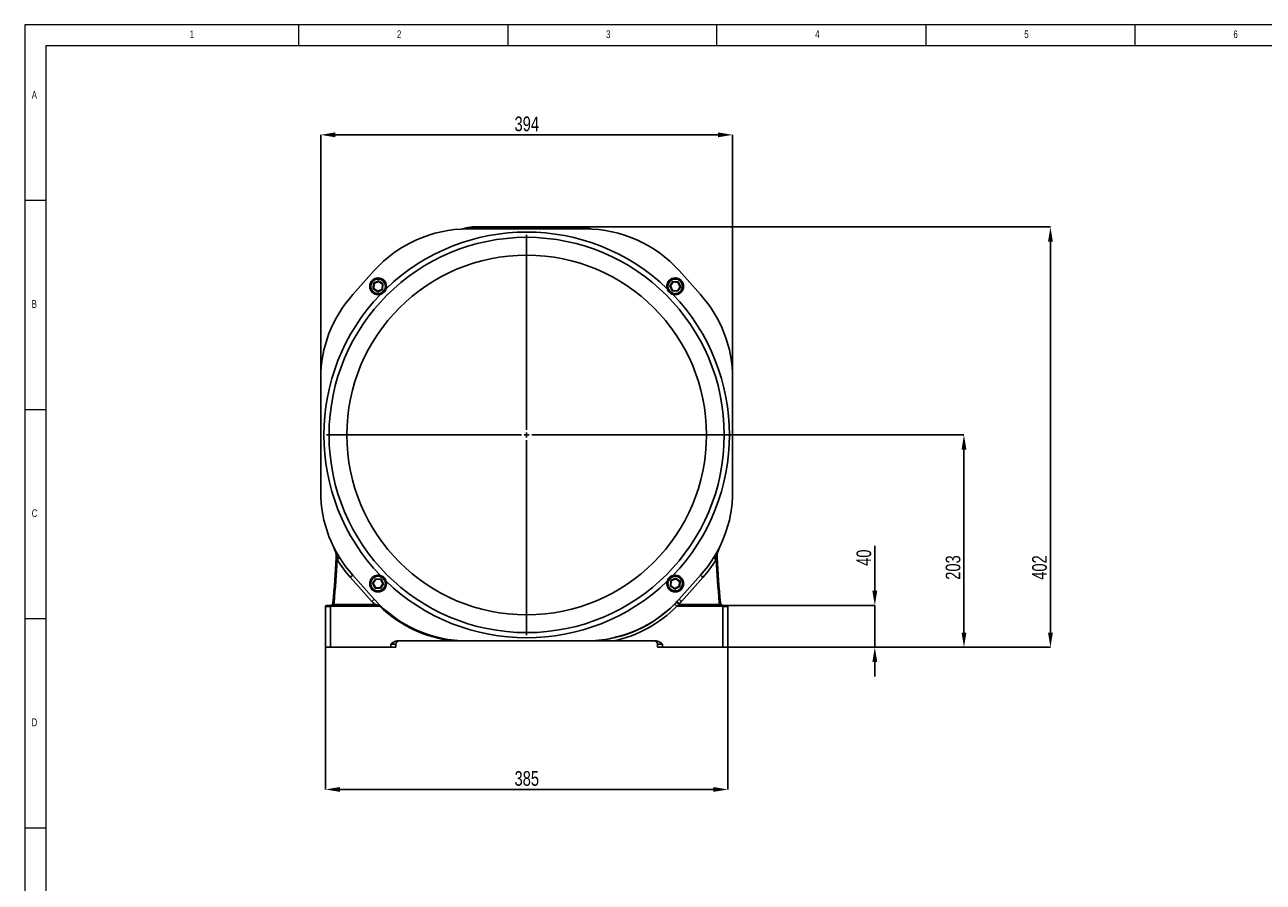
# Model space of a CAD drawing. Header units: millimetres. Extents: x 5 to 589, y 5 to 415.
# Tile 2 of 17: x 5 to 301, y 210 to 415. Entities that reach past the tile are written whole.
import ezdxf

# ---------------------------------------------------------------- set-up
doc = ezdxf.new("R2010")
doc.units = ezdxf.units.MM
doc.header["$PDSIZE"] = -1
for name, color, linetype in [('ASSE', 2, 'Continuous'), ('CONTORNO', 179, 'Continuous'), ('QUOTE', 1, 'Continuous')]:
    doc.layers.add(name, color=color, linetype=linetype)
doc.styles.add('SLDTEXTSTYLE0', font='TXT', dxfattribs={"width": 0.75})
doc.dimstyles.new('SLDDIMSTYLE0', dxfattribs={"dimtxt": 3.5, "dimasz": 3.5, "dimexe": 0, "dimexo": 0.0625, "dimgap": 0.875, "dimtad": 1, "dimdec": 1, "dimlfac": 4, "dimrnd": 1e-09, "dimzin": 12, "dimdsep": 46, "dimtxsty": 'SLDTEXTSTYLE0', "dimsah": 1, "dimcen": 0.09, "dimadec": 0, "dimazin": 3, "dimtfac": 1, "dimtdec": 3, "dimtofl": 0, "dimtmove": 0, "dimatfit": 3, "dimfxl": 1, "dimfrac": 2, "dimtolj": 1, "dimtzin": 12, "dimarcsym": 0})
doc.dimstyles.new('SLDDIMSTYLE2', dxfattribs={"dimtxt": 3.5, "dimasz": 3.5, "dimexe": 0, "dimexo": 0.0625, "dimgap": 0.875, "dimtad": 1, "dimdec": 1, "dimlfac": 4, "dimrnd": 1e-09, "dimzin": 12, "dimdsep": 46, "dimtxsty": 'SLDTEXTSTYLE0', "dimsah": 1, "dimcen": 0.09, "dimadec": 0, "dimazin": 3, "dimtfac": 1, "dimtdec": 3, "dimtmove": 0, "dimatfit": 0, "dimfxl": 1, "dimfrac": 2, "dimtolj": 1, "dimtzin": 12, "dimarcsym": 0})

# ---------------------------------------------------------------- blocks, each defined once
blk = doc.blocks.new('_D_7')
at = {"layer": 'Defpoints', "color": 0}
for p in [(76.9, 266.26), (173.15, 266.26), (173.15, 232.26)]:
    blk.add_point(p, dxfattribs=at)
at = {"layer": 'QUOTE', "color": 0, "lineweight": -2}
for p, q in [((76.9, 266.2), (76.9, 232.26)), ((173.15, 266.2), (173.15, 232.26)), ((80.4, 232.26), (169.65, 232.26))]:
    blk.add_line(p, q, dxfattribs=at)
at = {"layer": 'QUOTE', "color": 0}
for points in [[(80.4, 232.85), (80.4, 231.68), (76.9, 232.26)], [(169.65, 232.85), (169.65, 231.68), (173.15, 232.26)]]:
    blk.add_solid(points, dxfattribs=at)
at = {"layer": 'QUOTE', "color": 0, "insert": (125.06, 236.64), "char_height": 3.5, "attachment_point": 2, "style": 'SLDTEXTSTYLE0'}
blk.add_mtext('\\A1;385', dxfattribs=at)
blk = doc.blocks.new('_D_8')
at = {"layer": 'Defpoints', "color": 0}
for p in [(174.28, 388.76), (75.78, 330.53), (174.28, 330.53)]:
    blk.add_point(p, dxfattribs=at)
at = {"layer": 'QUOTE', "color": 0, "lineweight": -2}
for p, q in [((75.78, 330.59), (75.78, 388.76)), ((79.28, 388.76), (170.78, 388.76)), ((174.28, 330.59), (174.28, 388.76))]:
    blk.add_line(p, q, dxfattribs=at)
at = {"layer": 'QUOTE', "color": 0}
for points in [[(79.28, 389.35), (79.28, 388.18), (75.78, 388.76)], [(170.78, 389.35), (170.78, 388.18), (174.28, 388.76)]]:
    blk.add_solid(points, dxfattribs=at)
at = {"layer": 'QUOTE', "color": 0, "insert": (125.06, 393.14), "char_height": 3.5, "attachment_point": 2, "style": 'SLDTEXTSTYLE0'}
blk.add_mtext('\\A1;394', dxfattribs=at)
blk = doc.blocks.new('_D_9')
at = {"layer": 'Defpoints', "color": 0}
for p in [(131.44, 366.76), (173.15, 266.26), (250.28, 266.26)]:
    blk.add_point(p, dxfattribs=at)
at = {"layer": 'QUOTE', "color": 0, "lineweight": -2}
for p, q in [((131.5, 366.76), (250.28, 366.76)), ((250.28, 363.26), (250.28, 269.76)), ((173.22, 266.26), (250.28, 266.26))]:
    blk.add_line(p, q, dxfattribs=at)
at = {"layer": 'QUOTE', "color": 0}
for points in [[(249.7, 363.26), (250.86, 363.26), (250.28, 366.76)], [(249.7, 269.76), (250.86, 269.76), (250.28, 266.26)]]:
    blk.add_solid(points, dxfattribs=at)
at = {"layer": 'QUOTE', "color": 0, "insert": (245.9, 285.32), "char_height": 3.5, "attachment_point": 2, "rotation": 90, "style": 'SLDTEXTSTYLE0'}
blk.add_mtext('\\A1;402', dxfattribs=at)
blk = doc.blocks.new('_D_10')
at = {"layer": 'Defpoints', "color": 0}
for p in [(172.9, 317.01), (173.15, 266.26), (229.6, 266.26)]:
    blk.add_point(p, dxfattribs=at)
at = {"layer": 'QUOTE', "color": 0, "lineweight": -2}
for p, q in [((172.97, 317.01), (229.6, 317.01)), ((229.6, 313.51), (229.6, 269.76)), ((173.22, 266.26), (229.6, 266.26))]:
    blk.add_line(p, q, dxfattribs=at)
at = {"layer": 'QUOTE', "color": 0}
for points in [[(229.02, 313.51), (230.19, 313.51), (229.6, 317.01)], [(229.02, 269.76), (230.19, 269.76), (229.6, 266.26)]]:
    blk.add_solid(points, dxfattribs=at)
at = {"layer": 'QUOTE', "color": 0, "insert": (225.23, 285.32), "char_height": 3.5, "attachment_point": 2, "rotation": 90, "style": 'SLDTEXTSTYLE0'}
blk.add_mtext('\\A1;203', dxfattribs=at)
blk = doc.blocks.new('_D_11')
at = {"layer": 'Defpoints', "color": 0}
for p in [(172.9, 276.26), (173.15, 266.26), (208.28, 266.26)]:
    blk.add_point(p, dxfattribs=at)
at = {"layer": 'QUOTE', "color": 0, "lineweight": -2}
for p, q in [((208.28, 279.76), (208.28, 290.52)), ((172.97, 276.26), (208.28, 276.26)), ((208.28, 266.26), (208.28, 276.26)), ((173.22, 266.26), (208.28, 266.26)), ((208.28, 262.76), (208.28, 259.26))]:
    blk.add_line(p, q, dxfattribs=at)
at = {"layer": 'QUOTE', "color": 0}
for points in [[(207.7, 279.76), (208.86, 279.76), (208.28, 276.26)], [(207.7, 262.76), (208.86, 262.76), (208.28, 266.26)]]:
    blk.add_solid(points, dxfattribs=at)
at = {"layer": 'QUOTE', "color": 0, "insert": (203.9, 287.67), "char_height": 3.5, "attachment_point": 2, "rotation": 90, "style": 'SLDTEXTSTYLE0'}
blk.add_mtext('\\A1;40', dxfattribs=at)
blk = doc.blocks.new('SW_CENTERMARKSYMBOL_5')
at = {"layer": 'CONTORNO', "color": 0}
for p, q in [((0, 1.25), (0, 47.875)), ((-1.25, 0), (-47.875, 0)), ((0, 0), (-0.625, 0)), ((0, 0), (0, 0.625)), ((0, 0), (0, -0.625)), ((0, 0), (0.625, 0)), ((1.25, 0), (47.875, 0)), ((0, -1.25), (0, -47.875))]:
    blk.add_line(p, q, dxfattribs=at)

msp = doc.modelspace()

# ---------------------------------------------------------------- linework, layer by layer
at = {"color": 7, "linetype": 'Continuous', "lineweight": 18}
for p, q in [((5.014, 415.077), (5.014, 5.095)), ((589.403, 415.077), (5.014, 415.077)), ((70.514, 410.077), (70.514, 415.077)), ((120.514, 415.077), (120.514, 410.077)), ((170.514, 410.077), (170.514, 415.077)), ((220.514, 415.077), (220.514, 410.077)), ((270.514, 410.077), (270.514, 415.077)), ((420.514, 410.039), (10.014, 410.039)), ((10.014, 410.039), (10.014, 10.057)), ((10.014, 373.077), (5.014, 373.077)), ((5.014, 323.077), (10.014, 323.077)), ((10.014, 273.077), (5.014, 273.077)), ((5.014, 223.077), (10.014, 223.077))]:
    msp.add_line(p, q, dxfattribs=at)
at = {"color": 7}
for p, q in [((110.54, 366.507), (109.502, 366.229)), ((110.631, 366.507), (109.63, 366.235)), ((110.631, 366.507), (110.54, 366.507)), ((111.437, 366.507), (110.631, 366.507)), ((110.645, 366.261), (111.437, 366.507)), ((139.138, 366.262), (110.921, 366.262)), ((113.011, 366.507), (112.224, 366.262)), ((112.481, 366.762), (112.542, 366.762)), ((112.542, 366.762), (113.348, 366.762)), ((117.583, 366.507), (113.011, 366.507)), ((113.348, 366.762), (117.92, 366.762)), ((117.583, 366.507), (117.424, 366.262)), ((118.623, 366.507), (117.583, 366.507)), ((117.92, 366.762), (118.623, 366.762)), ((118.623, 366.762), (131.436, 366.762)), ((118.623, 366.762), (118.623, 366.507)), ((131.436, 366.507), (118.623, 366.507)), ((118.623, 366.507), (118.623, 366.262)), ((131.436, 366.762), (131.436, 366.507)), ((131.436, 366.762), (132.139, 366.762)), ((132.476, 366.507), (131.436, 366.507)), ((131.436, 366.507), (131.436, 366.262)), ((132.139, 366.762), (136.71, 366.762)), ((137.047, 366.507), (132.476, 366.507)), ((132.476, 366.507), (132.634, 366.262)), ((136.71, 366.762), (137.516, 366.762)), ((137.835, 366.262), (137.047, 366.507)), ((137.516, 366.762), (137.578, 366.762)), ((139.428, 366.507), (138.622, 366.507)), ((138.622, 366.507), (139.413, 366.261)), ((139.519, 366.507), (139.428, 366.507)), ((139.428, 366.507), (140.428, 366.235)), ((139.519, 366.507), (140.556, 366.229)), ((88.588, 356.293), (83.446, 350.561)), ((166.612, 350.561), (161.471, 356.293)), ((88.328, 351.978), (88.422, 353.274)), ((88.422, 353.274), (89.591, 353.84)), ((88.422, 353.274), (88.542, 353.193)), ((88.542, 353.193), (88.458, 352.041)), ((89.581, 353.696), (88.542, 353.193)), ((89.591, 353.84), (89.581, 353.696)), ((90.536, 353.048), (89.581, 353.696)), ((89.591, 353.84), (90.666, 353.111)), ((90.453, 351.896), (90.536, 353.048)), ((90.666, 353.111), (90.536, 353.048)), ((90.666, 353.111), (90.572, 351.815)), ((159.266, 352.639), (159.995, 353.714)), ((159.832, 351.47), (159.266, 352.639)), ((159.41, 352.628), (159.266, 352.639)), ((160.058, 353.584), (159.41, 352.628)), ((159.41, 352.628), (159.913, 351.589)), ((159.995, 353.714), (161.291, 353.62)), ((160.058, 353.584), (159.995, 353.714)), ((161.21, 353.5), (160.058, 353.584)), ((161.065, 351.505), (161.713, 352.461)), ((161.857, 352.45), (161.128, 351.375)), ((161.291, 353.62), (161.21, 353.5)), ((161.713, 352.461), (161.21, 353.5)), ((161.291, 353.62), (161.857, 352.45)), ((161.857, 352.45), (161.713, 352.461)), ((88.458, 352.041), (88.328, 351.978)), ((89.403, 351.249), (88.328, 351.978)), ((88.458, 352.041), (89.413, 351.393)), ((90.572, 351.815), (89.403, 351.249)), ((89.413, 351.393), (89.403, 351.249)), ((89.413, 351.393), (90.453, 351.896)), ((90.453, 351.896), (90.572, 351.815)), ((159.913, 351.589), (159.832, 351.47)), ((161.128, 351.375), (159.832, 351.47)), ((159.913, 351.589), (161.065, 351.505)), ((161.128, 351.375), (161.065, 351.505)), ((75.779, 330.53), (75.779, 303.495)), ((174.279, 303.495), (174.279, 330.53)), ((88.029, 277.231), (82.888, 282.964)), ((83.446, 283.464), (88.588, 277.732)), ((88.202, 281.574), (88.931, 282.649)), ((88.768, 280.405), (88.202, 281.574)), ((88.202, 281.574), (88.345, 281.564)), ((88.994, 282.52), (88.345, 281.564)), ((88.345, 281.564), (88.849, 280.525)), ((88.931, 282.649), (90.226, 282.555)), ((88.931, 282.649), (88.994, 282.52)), ((90.145, 282.436), (88.994, 282.52)), ((90.001, 280.441), (90.649, 281.397)), ((90.793, 281.386), (90.063, 280.311)), ((90.145, 282.436), (90.226, 282.555)), ((90.649, 281.397), (90.145, 282.436)), ((90.226, 282.555), (90.793, 281.386)), ((90.649, 281.397), (90.793, 281.386)), ((159.392, 280.914), (159.486, 282.21)), ((159.486, 282.21), (160.656, 282.776)), ((159.606, 282.129), (159.486, 282.21)), ((159.606, 282.129), (159.522, 280.977)), ((160.645, 282.632), (159.606, 282.129)), ((160.645, 282.632), (160.656, 282.776)), ((161.601, 281.984), (160.645, 282.632)), ((160.656, 282.776), (161.73, 282.047)), ((161.471, 277.732), (166.612, 283.464)), ((161.517, 280.832), (161.601, 281.984)), ((161.601, 281.984), (161.73, 282.047)), ((161.73, 282.047), (161.636, 280.751)), ((167.171, 282.964), (162.029, 277.231)), ((88.768, 280.405), (88.849, 280.525)), ((90.063, 280.311), (88.768, 280.405)), ((88.849, 280.525), (90.001, 280.441)), ((90.001, 280.441), (90.063, 280.311)), ((159.392, 280.914), (159.522, 280.977)), ((160.467, 280.185), (159.392, 280.914)), ((159.522, 280.977), (160.478, 280.329)), ((161.636, 280.751), (160.467, 280.185)), ((160.467, 280.185), (160.478, 280.329)), ((160.478, 280.329), (161.517, 280.832)), ((161.636, 280.751), (161.517, 280.832)), ((77.924, 276.012), (76.904, 276.012)), ((76.904, 266.262), (76.904, 276.012)), ((77.154, 276.262), (77.97, 276.262)), ((78.154, 276.029), (78.154, 266.262)), ((78.33, 276.296), (78.33, 276.079)), ((78.33, 276.296), (89.487, 276.296)), ((89.913, 276.079), (78.33, 276.079)), ((78.836, 276.512), (88.695, 276.512)), ((171.728, 276.079), (160.942, 276.079)), ((161.77, 276.512), (161.77, 276.296)), ((161.77, 276.512), (171.222, 276.512)), ((161.77, 276.296), (171.728, 276.296)), ((171.728, 276.079), (171.728, 276.296)), ((171.904, 266.262), (171.904, 276.029)), ((172.088, 276.262), (172.904, 276.262)), ((173.154, 276.012), (172.134, 276.012)), ((173.154, 276.012), (173.154, 266.262)), ((92.529, 266.262), (92.529, 267.012)), ((93.779, 267.012), (92.529, 267.012)), ((93.779, 267.012), (93.779, 266.262)), ((94.091, 267.762), (107.53, 267.762)), ((110.921, 267.762), (139.138, 267.762)), ((145.888, 267.762), (155.968, 267.762)), ((157.529, 267.012), (156.279, 267.012)), ((156.279, 266.262), (156.279, 267.012)), ((157.529, 267.012), (157.529, 266.262)), ((76.904, 266.262), (78.154, 266.262)), ((92.529, 266.262), (78.154, 266.262)), ((92.529, 266.262), (93.779, 266.262)), ((156.279, 266.262), (157.529, 266.262)), ((157.529, 266.262), (171.904, 266.262)), ((171.904, 266.262), (173.154, 266.262))]:
    msp.add_line(p, q, dxfattribs=at)
at = {"color": 7, "flags": 128}
for points in [[(79.466, 287.601), (79.469, 287.601), (79.479, 287.601), (79.495, 287.6), (79.517, 287.599), (79.544, 287.597), (79.576, 287.596), (79.612, 287.594), (79.65, 287.592)], [(79.696, 287.209), (79.82, 287.286), (79.94, 287.361), (80.05, 287.429), (80.146, 287.49), (80.225, 287.539), (80.284, 287.576), (80.32, 287.598), (80.332, 287.606)], [(170.362, 287.209), (170.238, 287.286), (170.119, 287.361), (170.009, 287.429), (169.912, 287.49), (169.833, 287.539), (169.774, 287.576), (169.738, 287.598), (169.726, 287.606)], [(170.593, 287.601), (170.59, 287.601), (170.58, 287.601), (170.563, 287.6), (170.541, 287.599), (170.514, 287.597), (170.482, 287.596), (170.447, 287.594), (170.408, 287.592)], [(82.888, 282.964), (82.997, 283.061), (83.101, 283.155), (83.198, 283.242), (83.283, 283.318), (83.352, 283.38), (83.404, 283.426), (83.435, 283.455), (83.446, 283.464)], [(167.171, 282.964), (167.062, 283.061), (166.957, 283.155), (166.861, 283.242), (166.776, 283.318), (166.706, 283.38), (166.655, 283.426), (166.623, 283.455), (166.612, 283.464)], [(78.108, 276.275), (78.109, 276.27), (78.112, 276.257), (78.116, 276.234), (78.122, 276.203), (78.129, 276.166), (78.137, 276.124), (78.145, 276.077), (78.154, 276.029)], [(78.24, 276.313), (78.242, 276.308), (78.247, 276.295), (78.255, 276.273), (78.267, 276.244), (78.28, 276.209), (78.296, 276.169), (78.313, 276.125), (78.33, 276.079)], [(78.62, 276.637), (78.624, 276.635), (78.636, 276.628), (78.656, 276.616), (78.683, 276.601), (78.716, 276.582), (78.754, 276.56), (78.794, 276.537), (78.836, 276.512)], [(78.717, 276.944), (78.722, 276.944), (78.736, 276.943), (78.759, 276.941), (78.79, 276.938), (78.828, 276.934), (78.871, 276.93), (78.918, 276.926), (78.966, 276.922)], [(88.029, 277.231), (88.138, 277.329), (88.243, 277.423), (88.34, 277.509), (88.424, 277.585), (88.494, 277.647), (88.545, 277.694), (88.577, 277.722), (88.588, 277.732)], [(160.942, 276.079), (160.86, 276.16), (160.78, 276.24), (160.705, 276.315), (160.634, 276.385), (160.572, 276.447), (160.517, 276.501), (160.473, 276.545), (160.44, 276.578)], [(161.465, 276.619), (161.449, 276.601), (161.433, 276.584), (161.417, 276.567), (161.402, 276.551), (161.387, 276.535), (161.373, 276.52), (161.36, 276.506), (161.347, 276.493)], [(162.029, 277.231), (161.92, 277.329), (161.815, 277.423), (161.719, 277.509), (161.634, 277.585), (161.565, 277.647), (161.513, 277.694), (161.481, 277.722), (161.471, 277.732)], [(171.341, 276.944), (171.336, 276.944), (171.322, 276.943), (171.299, 276.941), (171.268, 276.938), (171.231, 276.934), (171.187, 276.93), (171.141, 276.926), (171.092, 276.922)], [(171.439, 276.637), (171.434, 276.635), (171.422, 276.628), (171.402, 276.616), (171.375, 276.601), (171.342, 276.582), (171.305, 276.56), (171.264, 276.537), (171.222, 276.512)], [(171.818, 276.313), (171.816, 276.308), (171.811, 276.295), (171.803, 276.273), (171.792, 276.244), (171.778, 276.209), (171.763, 276.169), (171.746, 276.125), (171.728, 276.079)], [(171.95, 276.275), (171.949, 276.27), (171.947, 276.257), (171.942, 276.234), (171.937, 276.203), (171.93, 276.166), (171.922, 276.124), (171.913, 276.077), (171.904, 276.029)]]:
    msp.add_lwpolyline(points, dxfattribs=at)
at = {"color": 7}
for centre, radius in [((125.029, 317.012), 47.25), ((125.029, 317.012), 43), ((89.497, 352.545), 2), ((89.497, 352.545), 1.75), ((160.561, 352.545), 2), ((160.561, 352.545), 1.75), ((89.497, 281.48), 2), ((89.497, 281.48), 1.75), ((160.561, 281.48), 2), ((160.561, 281.48), 1.75)]:
    msp.add_circle(centre, radius, dxfattribs=at)
for centre, radius, start, end in [((110.921, 336.262), 30, 90, 138.11084), ((125.029, 317.012), 48.5, 46.12377, 133.87623), ((112.481, 359.262), 7.5, 90, 105), ((112.543, 359.482), 7.281, 90.00329, 105.22533), ((113.349, 359.482), 7.281, 90.00329, 105.22533), ((112.224, 362.727), 3.861, 78.23446, 101.76554), ((113.422, 366.315), 0.453, 99.34046, 154.99482), ((117.993, 366.315), 0.453, 99.34063, 154.99471), ((132.065, 366.315), 0.453, 25.00529, 80.65937), ((136.637, 366.315), 0.453, 25.00518, 80.65954), ((136.71, 359.482), 7.281, 74.77467, 89.99671), ((137.835, 362.727), 3.861, 78.23446, 101.76554), ((137.516, 359.482), 7.281, 74.77467, 89.99671), ((137.578, 359.262), 7.5, 75, 90), ((139.138, 336.262), 30, 41.88916, 90), ((89.497, 352.545), 2, 92.11486, 295.84429), ((89.497, 352.545), 2, 0, 92.11486), ((160.561, 352.545), 2, 0, 205.84429), ((105.779, 330.53), 30, 138.11084, 180), ((125.029, 317.012), 48.5, 136.12377, 223.87623), ((125.029, 317.012), 48.5, 316.12377, 43.87623), ((144.279, 330.53), 30, 0, 41.88916), ((105.779, 303.495), 30, 180, 221.88916), ((144.279, 303.495), 30, 318.11084, 0), ((-177.095, 300.262), 256.873, 354.79171, 357.17477), ((74.472, 287.848), 5, 357.17477, 26.55568), ((79.242, 288.501), 0.997, 294.18898, 329.09752), ((170.817, 288.501), 0.997, 210.90248, 245.81102), ((175.587, 287.848), 5, 153.44432, 182.82523), ((427.154, 300.262), 256.873, 182.82523, 185.20829), ((-177.095, 300.262), 257.123, 354.79171, 357.08995), ((105.779, 303.495), 30.75, 211.98081, 221.88916), ((144.279, 303.495), 30.75, 318.11084, 328.01919), ((427.154, 300.262), 257.123, 182.91005, 185.20829), ((89.497, 281.48), 2, 25.84429, 182.11486), ((89.497, 281.48), 2, 182.11486, 0), ((125.029, 317.012), 48.5, 226.12377, 313.87623), ((160.561, 281.48), 2, 115.84429, 272.11486), ((160.561, 281.48), 2, 272.11486, 0), ((77.154, 276.012), 0.25, 90, 180), ((78.299, 276.073), 0.379, 150.00686, 189.16144), ((77.97, 277.012), 0.75, 280.59281, 291.09058), ((77.97, 277.012), 1, 280.59281, 291.09058), ((78.269, 276.217), 0.1, 52.32208, 106.58964), ((77.97, 277.012), 0.75, 330, 354.79171), ((77.97, 277.012), 1, 330, 354.79171), ((110.921, 297.762), 30.75, 221.88916, 223.71383), ((110.921, 297.762), 30, 221.88916, 270), ((110.921, 297.762), 30.191, 225.90566, 263.55199), ((139.138, 297.762), 30, 270, 318.11084), ((139.138, 297.762), 30.043, 273.06205, 315.15926), ((139.138, 297.762), 30.75, 282.68038, 315.15926), ((139.138, 297.762), 30.75, 316.55903, 318.11084), ((172.088, 277.012), 1, 185.20829, 210), ((172.088, 277.012), 0.75, 185.20829, 210), ((171.79, 276.217), 0.1, 73.41036, 127.67792), ((172.088, 277.012), 1, 248.90942, 259.40719), ((172.088, 277.012), 0.75, 248.90942, 259.40719), ((171.76, 276.073), 0.379, 350.83856, 29.99314), ((172.904, 276.012), 0.25, 0, 90), ((94.529, 267.012), 0.75, 90, 180), ((155.529, 267.012), 0.75, 0, 90)]:
    msp.add_arc(centre, radius, start, end, dxfattribs=at)
for points, knots in [([(79.65, 287.592), (79.626, 287.809), (79.595, 288.024), (79.515, 288.451), (79.467, 288.662), (79.293, 289.287), (79.138, 289.695), (78.944, 290.083)], [0, 0, 0, 0, 0.25, 0.25, 0.5, 0.5, 1, 1, 1, 1]), ([(170.408, 287.592), (170.432, 287.809), (170.464, 288.024), (170.543, 288.449), (170.591, 288.66), (170.707, 289.077), (170.774, 289.284), (170.891, 289.588), (170.932, 289.688), (170.998, 289.838), (171.02, 289.887), (171.066, 289.986), (171.09, 290.035), (171.114, 290.083)], [0, 0, 0, 0, 0.25, 0.25, 0.5, 0.5, 0.75, 0.75, 0.875, 0.875, 0.9375, 0.9375, 1, 1, 1, 1]), ([(78.24, 276.313), (78.309, 276.339), (78.378, 276.377), (78.475, 276.456), (78.507, 276.487), (78.567, 276.556), (78.596, 276.595), (78.62, 276.637)], [0, 0, 0, 0, 0.5, 0.5, 0.75, 0.75, 1, 1, 1, 1]), ([(78.836, 276.512), (78.8, 276.481), (78.761, 276.455), (78.679, 276.408), (78.636, 276.388), (78.508, 276.337), (78.419, 276.313), (78.33, 276.296)], [0, 0, 0, 0, 0.25, 0.25, 0.5, 0.5, 1, 1, 1, 1]), ([(89.487, 276.296), (89.423, 276.31), (89.358, 276.325), (89.227, 276.359), (89.161, 276.377), (88.962, 276.433), (88.829, 276.473), (88.695, 276.512)], [0, 0, 0, 0, 0.25, 0.25, 0.5, 0.5, 1, 1, 1, 1]), ([(89.487, 276.296), (89.564, 276.279), (89.638, 276.255), (89.745, 276.202), (89.781, 276.181), (89.849, 276.135), (89.882, 276.109), (89.913, 276.079)], [0, 0, 0, 0, 0.5, 0.5, 0.75, 0.75, 1, 1, 1, 1]), ([(160.44, 276.578), (160.546, 276.684), (160.645, 276.797), (160.837, 277.027), (160.93, 277.144), (161.033, 277.254)], [0, 0, 0, 0, 0.5, 0.5, 1, 1, 1, 1]), ([(161.77, 276.296), (161.706, 276.279), (161.638, 276.26), (161.501, 276.224), (161.432, 276.205), (161.223, 276.151), (161.082, 276.115), (160.942, 276.079)], [0, 0, 0, 0, 0.25, 0.25, 0.5, 0.5, 1, 1, 1, 1]), ([(161.347, 276.493), (161.311, 276.527), (161.277, 276.563), (161.214, 276.637), (161.184, 276.676), (161.132, 276.753), (161.109, 276.792), (161.069, 276.868), (161.052, 276.906), (161.024, 276.978), (161.014, 277.012), (161, 277.076), (160.996, 277.106), (160.995, 277.185), (161.008, 277.227), (161.033, 277.254)], [0, 0, 0, 0, 0.125, 0.125, 0.25, 0.25, 0.375, 0.375, 0.5, 0.5, 0.625, 0.625, 0.75, 0.75, 1, 1, 1, 1]), ([(161.465, 276.619), (161.428, 276.653), (161.393, 276.688), (161.326, 276.758), (161.294, 276.793), (161.234, 276.863), (161.207, 276.897), (161.156, 276.962), (161.134, 276.994), (161.095, 277.053), (161.078, 277.081), (161.051, 277.131), (161.041, 277.153), (161.02, 277.212), (161.02, 277.24), (161.033, 277.254)], [0, 0, 0, 0, 0.125, 0.125, 0.25, 0.25, 0.375, 0.375, 0.5, 0.5, 0.625, 0.625, 0.75, 0.75, 1, 1, 1, 1]), ([(161.77, 276.296), (161.692, 276.305), (161.616, 276.327), (161.508, 276.377), (161.473, 276.397), (161.408, 276.441), (161.377, 276.466), (161.347, 276.493)], [0, 0, 0, 0, 0.5, 0.5, 0.75, 0.75, 1, 1, 1, 1]), ([(161.465, 276.619), (161.485, 276.599), (161.507, 276.583), (161.555, 276.556), (161.58, 276.545), (161.659, 276.52), (161.714, 276.512), (161.77, 276.512)], [0, 0, 0, 0, 0.25, 0.25, 0.5, 0.5, 1, 1, 1, 1]), ([(171.728, 276.296), (171.639, 276.313), (171.551, 276.337), (171.422, 276.389), (171.379, 276.408), (171.298, 276.455), (171.258, 276.481), (171.222, 276.512)], [0, 0, 0, 0, 0.5, 0.5, 0.75, 0.75, 1, 1, 1, 1]), ([(171.439, 276.637), (171.463, 276.595), (171.491, 276.557), (171.551, 276.487), (171.583, 276.456), (171.68, 276.377), (171.749, 276.339), (171.818, 276.313)], [0, 0, 0, 0, 0.25, 0.25, 0.5, 0.5, 1, 1, 1, 1]), ([(94.091, 267.762), (93.942, 267.762), (93.797, 267.736), (93.586, 267.67), (93.516, 267.644), (93.382, 267.584), (93.317, 267.551), (93.125, 267.445), (93.002, 267.364), (92.822, 267.236), (92.763, 267.192), (92.646, 267.103), (92.587, 267.057), (92.529, 267.012)], [0, 0, 0, 0, 0.25, 0.25, 0.375, 0.375, 0.5, 0.5, 0.75, 0.75, 0.875, 0.875, 1, 1, 1, 1]), ([(145.888, 267.762), (145.456, 267.762), (145.025, 267.762), (144.164, 267.762), (143.734, 267.762), (142.448, 267.762), (141.595, 267.762), (140.742, 267.762)], [0, 0, 0, 0, 0.25, 0.25, 0.5, 0.5, 1, 1, 1, 1]), ([(155.968, 267.762), (156.117, 267.762), (156.261, 267.736), (156.473, 267.67), (156.542, 267.644), (156.676, 267.584), (156.742, 267.551), (156.934, 267.445), (157.057, 267.364), (157.236, 267.236), (157.296, 267.192), (157.413, 267.103), (157.471, 267.057), (157.529, 267.012)], [0, 0, 0, 0, 0.25, 0.25, 0.375, 0.375, 0.5, 0.5, 0.75, 0.75, 0.875, 0.875, 1, 1, 1, 1])]:
    msp.add_open_spline(points, degree=3, knots=knots, dxfattribs=at)
for points in [[(79.696, 287.209), (79.681, 287.337), (79.665, 287.464), (79.65, 287.592)], [(170.408, 287.592), (170.393, 287.464), (170.378, 287.337), (170.362, 287.209)], [(78.154, 276.029), (78.077, 276.018), (78.001, 276.012), (77.924, 276.012)], [(77.97, 276.262), (78.016, 276.262), (78.062, 276.267), (78.108, 276.275)], [(172.134, 276.012), (172.058, 276.012), (171.981, 276.018), (171.904, 276.029)], [(171.95, 276.275), (171.996, 276.267), (172.042, 276.262), (172.088, 276.262)], [(107.53, 267.762), (108.664, 267.762), (109.793, 267.762), (110.921, 267.762)]]:
    msp.add_open_spline(points, degree=3, dxfattribs=at)

# ---------------------------------------------------------------- block references
at = {"layer": 'ASSE'}
msp.add_blockref('SW_CENTERMARKSYMBOL_5', (125.029, 317.012), dxfattribs=at)

# ---------------------------------------------------------------- texts
at = {"color": 7, "linetype": 'Continuous', "lineweight": 0, "char_height": 1.852, "attachment_point": 1, "style": 'SLDTEXTSTYLE0'}
for s, insert in [('1', (44.441, 413.745)), ('2', (94.025, 413.745)), ('3', (144.025, 413.745)), ('4', (194.025, 413.745)), ('5', (244.025, 413.745)), ('6', (294.025, 413.745)), ('A', (6.681, 399.245)), ('B', (6.681, 349.245)), ('C', (6.681, 299.245)), ('D', (6.681, 249.245))]:
    msp.add_mtext(s, dxfattribs=dict(at, insert=insert))

# ---------------------------------------------------------------- dimensions: what is measured, and where the dimension line sits
at = {"layer": 'QUOTE'}
for base, p1, p2, picture, middle in [((174.279, 388.762), (75.779, 330.53), (174.279, 330.53), '_D_8', (125.063, 388.762)), ((173.154, 232.262), (76.904, 266.262), (173.154, 266.262), '_D_7', (125.063, 232.262))]:
    dim = msp.add_linear_dim(base=base, p1=p1, p2=p2, dimstyle='SLDDIMSTYLE0', dxfattribs=at)
    dim.commit()
    dim.dimension.update_dxf_attribs({"geometry": picture, "text_midpoint": middle, "dimtype": 160})
for base, p1, dimstyle, picture, middle in [((250.279, 266.262), (131.436, 366.762), 'SLDDIMSTYLE0', '_D_9', (250.279, 285.317)), ((229.604, 266.262), (172.904, 317.012), 'SLDDIMSTYLE0', '_D_10', (229.604, 285.317)), ((208.279, 266.262), (172.904, 276.262), 'SLDDIMSTYLE2', '_D_11', (208.279, 287.675))]:
    dim = msp.add_linear_dim(base=base, p1=p1, p2=(173.154, 266.262), angle=90, dimstyle=dimstyle, dxfattribs=at)
    dim.commit()
    dim.dimension.update_dxf_attribs({"geometry": picture, "text_midpoint": middle, "dimtype": 160})

doc.saveas('drawing.dxf')
